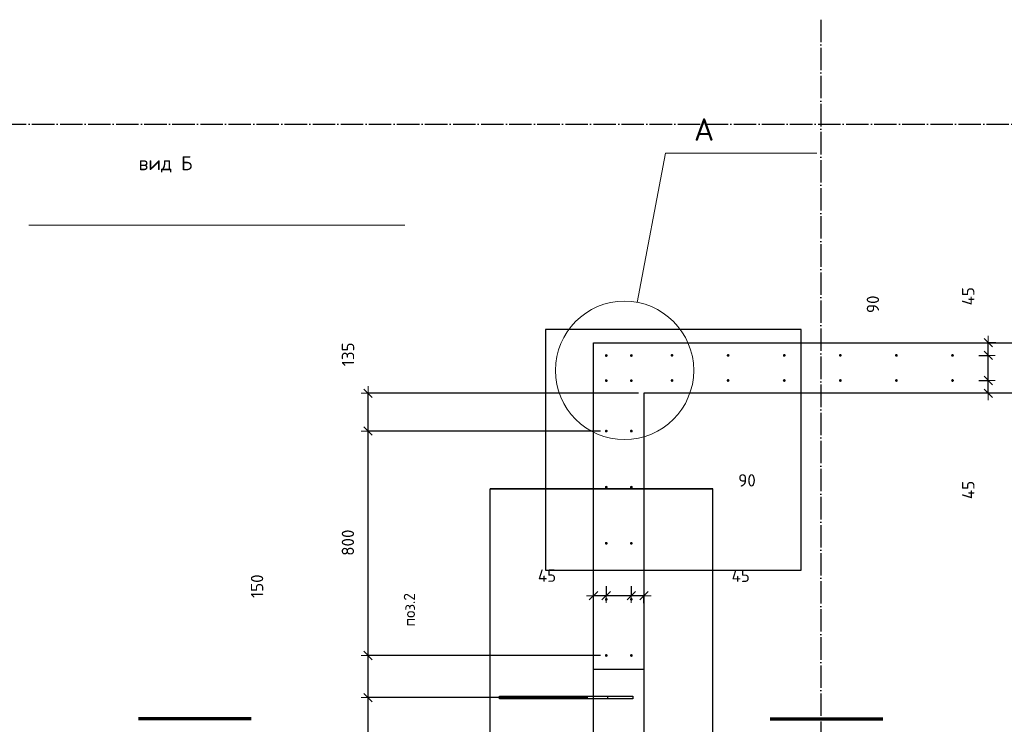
# Model space of a CAD drawing. Header units: millimetres. Extents: x 2792 to 69837, y -2757 to 29968.
# Tile 43 of 77: x 32964 to 36475, y 11760 to 14272. Entities that reach past the tile are written whole.
import ezdxf

# ---------------------------------------------------------------- set-up
doc = ezdxf.new("R2010")
doc.units = ezdxf.units.MM
doc.header["$PDMODE"] = 65
for name, pattern in [('______11', [100, 80, -10, 0, -10]), ('______5', [220, 160, -20, 20, -20]), ('________', [0])]:
    doc.linetypes.add(name, pattern=pattern)
for name, color, linetype, lineweight in [('Standard', 7, 'Continuous', 25), ('Арм.стержн. вертикальными 1', 22, 'Continuous', 35), ('Обозначение разреза_ общее', 7, 'Continuous', 25), ('Размерная линия_ общее', 7, 'Continuous', 13)]:
    doc.layers.add(name, color=color, linetype=linetype, lineweight=lineweight)
doc.layers.add('Осевая линия_ общее', color=7, linetype='______5', lineweight=13, true_color=0xa0a0a0)
doc.styles.add('ISOCPEUR', font='ISOCPEUR')
doc.dimstyles.new('DIMSTYLE_3', dxfattribs={"dimtxt": 44, "dimasz": 50, "dimexe": 0, "dimexo": 0, "dimgap": 22, "dimtad": 2, "dimdec": 0, "dimrnd": 5, "dimzin": 12, "dimdsep": 46, "dimtxsty": 'ISOCPEUR', "dimblk1": 'ALL_ML_STRICH', "dimblk2": 'ALL_ML_STRICH', "dimsah": 1, "dimcen": 0, "dimclrd": 7, "dimclre": 256, "dimclrt": 7, "dimadec": 0, "dimazin": 0, "dimtfac": 1, "dimtdec": 0, "dimtix": 1, "dimtmove": 2, "dimatfit": 3, "dimfxl": 0, "dimtzin": 0, "dimlwd": 0, "dimlwe": -3, "dimarcsym": 0})
doc.dimstyles.new('DIMSTYLE_8', dxfattribs={"dimtxt": 44, "dimasz": 50, "dimexe": 0, "dimexo": 0, "dimgap": 22, "dimtad": 2, "dimdec": 0, "dimrnd": 5, "dimzin": 12, "dimdsep": 46, "dimtxsty": 'ISOCPEUR', "dimblk1": 'ALL_ML_STRICH', "dimblk2": 'ALL_ML_STRICH', "dimsah": 1, "dimcen": 0, "dimclrd": 7, "dimclre": 256, "dimclrt": 7, "dimadec": 0, "dimazin": 0, "dimtfac": 1, "dimtdec": 0, "dimtix": 1, "dimtmove": 2, "dimatfit": 3, "dimfxl": 0, "dimtvp": 1.2, "dimtzin": 0, "dimlwd": 0, "dimlwe": -3, "dimarcsym": 0})

# ---------------------------------------------------------------- blocks, each defined once
blk = doc.blocks.new('ALL_ML_STRICH')
at = {"color": 0, "linetype": 'ByBlock', "lineweight": -2}
for p, q in [((-1, 0), (0.5, 0)), ((-0.3, -0.3), (0.3, 0.3)), ((0, -0.5), (0, 0.5))]:
    blk.add_line(p, q, dxfattribs=at)
blk = doc.blocks.new('*D269')
at = {"layer": 'DEFPOINTS', "color": 7, "linetype": 'Continuous', "lineweight": 13, "transparency": 33554687}
for p in [(35010, 11855), (34206.3, 10655), (35010, 10655)]:
    blk.add_point(p, dxfattribs=at)
at = {"layer": 'Размерная линия_ общее', "color": 253, "linetype": 'Continuous', "lineweight": -2, "true_color": 0xa0a0a0, "transparency": 33554687}
for p, q in [((34990, 11855), (34206.3, 11855)), ((34990, 10655), (34206.3, 10655))]:
    blk.add_line(p, q, dxfattribs=at)
at = {"layer": 'Размерная линия_ общее', "color": 7, "linetype": 'Continuous', "lineweight": -2, "transparency": 33554687}
blk.add_line((34206.3, 10655), (34206.3, 11855), dxfattribs=at)
at = {"layer": 'Размерная линия_ общее', "color": 7, "linetype": 'Continuous', "lineweight": 13, "transparency": 33554687, "xscale": 50, "yscale": 50, "zscale": 50}
for p, rotation in [((34206.3, 11855), 90), ((34206.3, 10655), 270)]:
    blk.add_blockref('ALL_ML_STRICH', p, dxfattribs=dict(at, rotation=rotation))
at = {"layer": 'Размерная линия_ общее', "color": 7, "linetype": 'Continuous', "lineweight": 13, "transparency": 33554687, "insert": (34112.3, 11187), "char_height": 44, "width": 2.2, "attachment_point": 1, "rotation": 90, "line_spacing_factor": 0.60241, "style": 'ISOCPEUR'}
blk.add_mtext('\\W0.91;6х200', dxfattribs=at)
blk = doc.blocks.new('*D270')
at = {"layer": 'DEFPOINTS', "color": 7, "linetype": 'Continuous', "lineweight": 13, "transparency": 33554687}
for p in [(35055.5, 12005), (34206.3, 11855), (35010, 11855)]:
    blk.add_point(p, dxfattribs=at)
at = {"layer": 'Размерная линия_ общее', "color": 253, "linetype": 'Continuous', "lineweight": -2, "true_color": 0xa0a0a0, "transparency": 33554687}
for p, q in [((35035.5, 12005), (34206.3, 12005)), ((34990, 11855), (34206.3, 11855))]:
    blk.add_line(p, q, dxfattribs=at)
at = {"layer": 'Размерная линия_ общее', "color": 7, "linetype": 'Continuous', "lineweight": -2, "transparency": 33554687}
blk.add_line((34206.3, 11855), (34206.3, 12005), dxfattribs=at)
at = {"layer": 'Размерная линия_ общее', "color": 7, "linetype": 'Continuous', "lineweight": 13, "transparency": 33554687, "xscale": 50, "yscale": 50, "zscale": 50}
for p, rotation in [((34206.3, 12005), 90), ((34206.3, 11855), 270)]:
    blk.add_blockref('ALL_ML_STRICH', p, dxfattribs=dict(at, rotation=rotation))
at = {"layer": 'Размерная линия_ общее', "color": 7, "linetype": 'Continuous', "lineweight": 13, "transparency": 33554687, "insert": (33810.5, 12252), "char_height": 44, "width": 132, "attachment_point": 5, "rotation": 90, "style": 'ISOCPEUR'}
blk.add_mtext('\\A1;{150}', dxfattribs=at)
blk = doc.blocks.new('*D271')
at = {"layer": 'DEFPOINTS', "color": 7, "linetype": 'Continuous', "lineweight": 13, "transparency": 33554687}
for p in [(35055.5, 12805), (34206.3, 12005), (35055.5, 12005)]:
    blk.add_point(p, dxfattribs=at)
at = {"layer": 'Размерная линия_ общее', "color": 253, "linetype": 'Continuous', "lineweight": -2, "true_color": 0xa0a0a0, "transparency": 33554687}
for p, q in [((35035.5, 12805), (34206.3, 12805)), ((35035.5, 12005), (34206.3, 12005))]:
    blk.add_line(p, q, dxfattribs=at)
at = {"layer": 'Размерная линия_ общее', "color": 7, "linetype": 'Continuous', "lineweight": -2, "transparency": 33554687}
blk.add_line((34206.3, 12005), (34206.3, 12805), dxfattribs=at)
at = {"layer": 'Размерная линия_ общее', "color": 7, "linetype": 'Continuous', "lineweight": 13, "transparency": 33554687, "xscale": 50, "yscale": 50, "zscale": 50}
for p, rotation in [((34206.3, 12805), 90), ((34206.3, 12005), 270)]:
    blk.add_blockref('ALL_ML_STRICH', p, dxfattribs=dict(at, rotation=rotation))
at = {"layer": 'Размерная линия_ общее', "color": 7, "linetype": 'Continuous', "lineweight": 13, "transparency": 33554687, "insert": (34134.3, 12407.2), "char_height": 44, "width": 132, "attachment_point": 5, "rotation": 90, "style": 'ISOCPEUR'}
blk.add_mtext('\\A1;{800}', dxfattribs=at)
blk = doc.blocks.new('*D272')
at = {"layer": 'DEFPOINTS', "color": 7, "linetype": 'Continuous', "lineweight": 13, "transparency": 33554687}
for p in [(35190, 12940), (34206.3, 12805), (35055.5, 12805)]:
    blk.add_point(p, dxfattribs=at)
at = {"layer": 'Размерная линия_ общее', "color": 253, "linetype": 'Continuous', "lineweight": -2, "true_color": 0xa0a0a0, "transparency": 33554687}
for p, q in [((35170, 12940), (34206.3, 12940)), ((35035.5, 12805), (34206.3, 12805))]:
    blk.add_line(p, q, dxfattribs=at)
at = {"layer": 'Размерная линия_ общее', "color": 7, "linetype": 'Continuous', "lineweight": -2, "transparency": 33554687}
blk.add_line((34206.3, 12805), (34206.3, 12940), dxfattribs=at)
at = {"layer": 'Размерная линия_ общее', "color": 7, "linetype": 'Continuous', "lineweight": 13, "transparency": 33554687, "xscale": 50, "yscale": 50, "zscale": 50}
for p, rotation in [((34206.3, 12940), 90), ((34206.3, 12805), 270)]:
    blk.add_blockref('ALL_ML_STRICH', p, dxfattribs=dict(at, rotation=rotation))
at = {"layer": 'Размерная линия_ общее', "color": 7, "linetype": 'Continuous', "lineweight": 13, "transparency": 33554687, "insert": (34134.7, 13078.5), "char_height": 44, "width": 132, "attachment_point": 5, "rotation": 90, "style": 'ISOCPEUR'}
blk.add_mtext('\\A1;{135}', dxfattribs=at)
blk = doc.blocks.new('*D380')
at = {"layer": 'DEFPOINTS', "color": 7, "linetype": 'Continuous', "lineweight": 13, "transparency": 33554687}
for p in [(36363.8, 12985.5), (36417.5, 12940), (36464.3, 12940)]:
    blk.add_point(p, dxfattribs=at)
at = {"layer": 'Размерная линия_ общее', "color": 253, "linetype": 'Continuous', "lineweight": -2, "true_color": 0xa0a0a0, "transparency": 33554687}
for p, q in [((36383.8, 12985.5), (36417.5, 12985.5)), ((36444.3, 12940), (36417.5, 12940))]:
    blk.add_line(p, q, dxfattribs=at)
at = {"layer": 'Размерная линия_ общее', "color": 7, "linetype": 'Continuous', "lineweight": -2, "transparency": 33554687}
blk.add_line((36417.5, 12940), (36417.5, 12985.5), dxfattribs=at)
at = {"layer": 'Размерная линия_ общее', "color": 7, "linetype": 'Continuous', "lineweight": 13, "transparency": 33554687, "xscale": 50, "yscale": 50, "zscale": 50}
for p, rotation in [((36417.5, 12985.5), 90), ((36417.5, 12940), 270)]:
    blk.add_blockref('ALL_ML_STRICH', p, dxfattribs=dict(at, rotation=rotation))
at = {"layer": 'Размерная линия_ общее', "color": 7, "linetype": 'Continuous', "lineweight": 13, "transparency": 33554687, "insert": (36346.1, 12595.1), "char_height": 44, "width": 88, "attachment_point": 5, "rotation": 90, "style": 'ISOCPEUR'}
blk.add_mtext('\\A1;{45}', dxfattribs=at)
blk = doc.blocks.new('*D381')
at = {"layer": 'DEFPOINTS', "color": 7, "linetype": 'Continuous', "lineweight": 13, "transparency": 33554687}
for p in [(36363.8, 13075), (36363.8, 12985.5), (36417.5, 12985.5)]:
    blk.add_point(p, dxfattribs=at)
at = {"layer": 'Размерная линия_ общее', "color": 253, "linetype": 'Continuous', "lineweight": -2, "true_color": 0xa0a0a0, "transparency": 33554687}
for p, q in [((36383.8, 13075), (36417.5, 13075)), ((36383.8, 12985.5), (36417.5, 12985.5))]:
    blk.add_line(p, q, dxfattribs=at)
at = {"layer": 'Размерная линия_ общее', "color": 7, "linetype": 'Continuous', "lineweight": -2, "transparency": 33554687}
blk.add_line((36417.5, 12985.5), (36417.5, 13075), dxfattribs=at)
at = {"layer": 'Размерная линия_ общее', "color": 7, "linetype": 'Continuous', "lineweight": 13, "transparency": 33554687, "xscale": 50, "yscale": 50, "zscale": 50}
for p, rotation in [((36417.5, 13075), 90), ((36417.5, 12985.5), 270)]:
    blk.add_blockref('ALL_ML_STRICH', p, dxfattribs=dict(at, rotation=rotation))
at = {"layer": 'Размерная линия_ общее', "color": 7, "linetype": 'Continuous', "lineweight": 13, "transparency": 33554687, "insert": (36006.1, 13257.2), "char_height": 44, "width": 88, "attachment_point": 5, "rotation": 90, "style": 'ISOCPEUR'}
blk.add_mtext('\\A1;{90}', dxfattribs=at)
blk = doc.blocks.new('*D382')
at = {"layer": 'DEFPOINTS', "color": 7, "linetype": 'Continuous', "lineweight": 13, "transparency": 33554687}
for p in [(36464.3, 13120), (36363.8, 13075), (36417.5, 13075)]:
    blk.add_point(p, dxfattribs=at)
at = {"layer": 'Размерная линия_ общее', "color": 253, "linetype": 'Continuous', "lineweight": -2, "true_color": 0xa0a0a0, "transparency": 33554687}
for p, q in [((36444.3, 13120), (36417.5, 13120)), ((36383.8, 13075), (36417.5, 13075))]:
    blk.add_line(p, q, dxfattribs=at)
at = {"layer": 'Размерная линия_ общее', "color": 7, "linetype": 'Continuous', "lineweight": -2, "transparency": 33554687}
blk.add_line((36417.5, 13075), (36417.5, 13120), dxfattribs=at)
at = {"layer": 'Размерная линия_ общее', "color": 7, "linetype": 'Continuous', "lineweight": 13, "transparency": 33554687, "xscale": 50, "yscale": 50, "zscale": 50}
for p, rotation in [((36417.5, 13120), 90), ((36417.5, 13075), 270)]:
    blk.add_blockref('ALL_ML_STRICH', p, dxfattribs=dict(at, rotation=rotation))
at = {"layer": 'Размерная линия_ общее', "color": 7, "linetype": 'Continuous', "lineweight": 13, "transparency": 33554687, "insert": (36345.8, 13285.8), "char_height": 44, "width": 88, "attachment_point": 5, "rotation": 90, "style": 'ISOCPEUR'}
blk.add_mtext('\\A1;{45}', dxfattribs=at)
blk = doc.blocks.new('*D383')
at = {"layer": 'DEFPOINTS', "color": 7, "linetype": 'Continuous', "lineweight": 13, "transparency": 33554687}
for p in [(35144.5, 12271.6), (35190, 12217.9), (35190, 12171.2)]:
    blk.add_point(p, dxfattribs=at)
at = {"layer": 'Размерная линия_ общее', "color": 253, "linetype": 'Continuous', "lineweight": -2, "true_color": 0xa0a0a0, "transparency": 33554687}
for p, q in [((35144.5, 12251.6), (35144.5, 12217.9)), ((35190, 12191.2), (35190, 12217.9))]:
    blk.add_line(p, q, dxfattribs=at)
at = {"layer": 'Размерная линия_ общее', "color": 7, "linetype": 'Continuous', "lineweight": -2, "transparency": 33554687}
blk.add_line((35190, 12217.9), (35144.5, 12217.9), dxfattribs=at)
at = {"layer": 'Размерная линия_ общее', "color": 7, "linetype": 'Continuous', "lineweight": 13, "transparency": 33554687, "xscale": 50, "yscale": 50, "zscale": 50}
for p, rotation in [((35144.5, 12217.9), 180), ((35190, 12217.9), 360)]:
    blk.add_blockref('ALL_ML_STRICH', p, dxfattribs=dict(at, rotation=rotation))
at = {"layer": 'Размерная линия_ общее', "color": 7, "linetype": 'Continuous', "lineweight": 13, "transparency": 33554687, "insert": (35534.9, 12289.3), "char_height": 44, "width": 88, "attachment_point": 5, "style": 'ISOCPEUR'}
blk.add_mtext('\\A1;{45}', dxfattribs=at)
blk = doc.blocks.new('*D384')
at = {"layer": 'DEFPOINTS', "color": 7, "linetype": 'Continuous', "lineweight": 13, "transparency": 33554687}
for p in [(35055, 12271.6), (35144.5, 12271.6), (35144.5, 12217.9)]:
    blk.add_point(p, dxfattribs=at)
at = {"layer": 'Размерная линия_ общее', "color": 253, "linetype": 'Continuous', "lineweight": -2, "true_color": 0xa0a0a0, "transparency": 33554687}
for p, q in [((35055, 12251.6), (35055, 12217.9)), ((35144.5, 12251.6), (35144.5, 12217.9))]:
    blk.add_line(p, q, dxfattribs=at)
at = {"layer": 'Размерная линия_ общее', "color": 7, "linetype": 'Continuous', "lineweight": -2, "transparency": 33554687}
blk.add_line((35144.5, 12217.9), (35055, 12217.9), dxfattribs=at)
at = {"layer": 'Размерная линия_ общее', "color": 7, "linetype": 'Continuous', "lineweight": 13, "transparency": 33554687, "xscale": 50, "yscale": 50, "zscale": 50}
for p, rotation in [((35055, 12217.9), 180), ((35144.5, 12217.9), 360)]:
    blk.add_blockref('ALL_ML_STRICH', p, dxfattribs=dict(at, rotation=rotation))
at = {"layer": 'Размерная линия_ общее', "color": 7, "linetype": 'Continuous', "lineweight": 13, "transparency": 33554687, "insert": (35557.2, 12629.3), "char_height": 44, "width": 88, "attachment_point": 5, "style": 'ISOCPEUR'}
blk.add_mtext('\\A1;{90}', dxfattribs=at)
blk = doc.blocks.new('*D385')
at = {"layer": 'DEFPOINTS', "color": 7, "linetype": 'Continuous', "lineweight": 13, "transparency": 33554687}
for p in [(35055, 12271.6), (35055, 12217.9), (35010, 12171.2)]:
    blk.add_point(p, dxfattribs=at)
at = {"layer": 'Размерная линия_ общее', "color": 253, "linetype": 'Continuous', "lineweight": -2, "true_color": 0xa0a0a0, "transparency": 33554687}
for p, q in [((35055, 12251.6), (35055, 12217.9)), ((35010, 12191.2), (35010, 12217.9))]:
    blk.add_line(p, q, dxfattribs=at)
at = {"layer": 'Размерная линия_ общее', "color": 7, "linetype": 'Continuous', "lineweight": -2, "transparency": 33554687}
blk.add_line((35055, 12217.9), (35010, 12217.9), dxfattribs=at)
at = {"layer": 'Размерная линия_ общее', "color": 7, "linetype": 'Continuous', "lineweight": 13, "transparency": 33554687, "xscale": 50, "yscale": 50, "zscale": 50}
for p, rotation in [((35010, 12217.9), 180), ((35055, 12217.9), 360)]:
    blk.add_blockref('ALL_ML_STRICH', p, dxfattribs=dict(at, rotation=rotation))
at = {"layer": 'Размерная линия_ общее', "color": 7, "linetype": 'Continuous', "lineweight": 13, "transparency": 33554687, "insert": (34844.2, 12289.6), "char_height": 44, "width": 88, "attachment_point": 5, "style": 'ISOCPEUR'}
blk.add_mtext('\\A1;{45}', dxfattribs=at)

msp = doc.modelspace()

# ---------------------------------------------------------------- hatches: boundary and pattern name
at = {"layer": 'Арм.стержн. вертикальными 1', "linetype": 'Continuous', "lineweight": 50, "transparency": 33554687}
for points in [[(35060.5, 13074.5), (35060.1, 13076.4), (35059, 13078), (35057.4, 13079.1), (35055.5, 13079.5), (35053.6, 13079.1), (35051.9, 13078), (35050.8, 13076.4), (35050.5, 13074.5), (35050.8, 13072.6), (35051.9, 13071), (35053.6, 13069.9), (35055.5, 13069.5), (35057.4, 13069.9), (35059, 13071), (35060.1, 13072.6)], [(35150, 13074.5), (35149.6, 13076.4), (35148.5, 13078), (35146.9, 13079.1), (35145, 13079.5), (35143.1, 13079.1), (35141.5, 13078), (35140.4, 13076.4), (35140, 13074.5), (35140.4, 13072.6), (35141.5, 13071), (35143.1, 13069.9), (35145, 13069.5), (35146.9, 13069.9), (35148.5, 13071), (35149.6, 13072.6)], [(35295, 13075), (35294.6, 13076.9), (35293.5, 13078.5), (35291.9, 13079.6), (35290, 13080), (35288.1, 13079.6), (35286.5, 13078.5), (35285.4, 13076.9), (35285, 13075), (35285.4, 13073.1), (35286.5, 13071.5), (35288.1, 13070.4), (35290, 13070), (35291.9, 13070.4), (35293.5, 13071.5), (35294.6, 13073.1)], [(35495, 13075), (35494.6, 13076.9), (35493.5, 13078.5), (35491.9, 13079.6), (35490, 13080), (35488.1, 13079.6), (35486.5, 13078.5), (35485.4, 13076.9), (35485, 13075), (35485.4, 13073.1), (35486.5, 13071.5), (35488.1, 13070.4), (35490, 13070), (35491.9, 13070.4), (35493.5, 13071.5), (35494.6, 13073.1)], [(35695, 13075), (35694.6, 13076.9), (35693.5, 13078.5), (35691.9, 13079.6), (35690, 13080), (35688.1, 13079.6), (35686.5, 13078.5), (35685.4, 13076.9), (35685, 13075), (35685.4, 13073.1), (35686.5, 13071.5), (35688.1, 13070.4), (35690, 13070), (35691.9, 13070.4), (35693.5, 13071.5), (35694.6, 13073.1)], [(35895, 13075), (35894.6, 13076.9), (35893.5, 13078.5), (35891.9, 13079.6), (35890, 13080), (35888.1, 13079.6), (35886.5, 13078.5), (35885.4, 13076.9), (35885, 13075), (35885.4, 13073.1), (35886.5, 13071.5), (35888.1, 13070.4), (35890, 13070), (35891.9, 13070.4), (35893.5, 13071.5), (35894.6, 13073.1)], [(36095, 13075), (36094.6, 13076.9), (36093.5, 13078.5), (36091.9, 13079.6), (36090, 13080), (36088.1, 13079.6), (36086.5, 13078.5), (36085.4, 13076.9), (36085, 13075), (36085.4, 13073.1), (36086.5, 13071.5), (36088.1, 13070.4), (36090, 13070), (36091.9, 13070.4), (36093.5, 13071.5), (36094.6, 13073.1)], [(36295, 13075), (36294.6, 13076.9), (36293.5, 13078.5), (36291.9, 13079.6), (36290, 13080), (36288.1, 13079.6), (36286.5, 13078.5), (36285.4, 13076.9), (36285, 13075), (36285.4, 13073.1), (36286.5, 13071.5), (36288.1, 13070.4), (36290, 13070), (36291.9, 13070.4), (36293.5, 13071.5), (36294.6, 13073.1)], [(35060.5, 12985), (35060.1, 12986.9), (35059, 12988.5), (35057.4, 12989.6), (35055.5, 12990), (35053.6, 12989.6), (35051.9, 12988.5), (35050.8, 12986.9), (35050.5, 12985), (35050.8, 12983.1), (35051.9, 12981.4), (35053.6, 12980.4), (35055.5, 12980), (35057.4, 12980.4), (35059, 12981.4), (35060.1, 12983.1)], [(35150, 12985), (35149.6, 12986.9), (35148.5, 12988.5), (35146.9, 12989.6), (35145, 12990), (35143.1, 12989.6), (35141.5, 12988.5), (35140.4, 12986.9), (35140, 12985), (35140.4, 12983.1), (35141.5, 12981.4), (35143.1, 12980.4), (35145, 12980), (35146.9, 12980.4), (35148.5, 12981.4), (35149.6, 12983.1)], [(35295, 12985.5), (35294.6, 12987.4), (35293.5, 12989), (35291.9, 12990.1), (35290, 12990.5), (35288.1, 12990.1), (35286.5, 12989), (35285.4, 12987.4), (35285, 12985.5), (35285.4, 12983.6), (35286.5, 12981.9), (35288.1, 12980.8), (35290, 12980.5), (35291.9, 12980.8), (35293.5, 12981.9), (35294.6, 12983.6)], [(35495, 12985.5), (35494.6, 12987.4), (35493.5, 12989), (35491.9, 12990.1), (35490, 12990.5), (35488.1, 12990.1), (35486.5, 12989), (35485.4, 12987.4), (35485, 12985.5), (35485.4, 12983.6), (35486.5, 12981.9), (35488.1, 12980.8), (35490, 12980.5), (35491.9, 12980.8), (35493.5, 12981.9), (35494.6, 12983.6)], [(35695, 12985.5), (35694.6, 12987.4), (35693.5, 12989), (35691.9, 12990.1), (35690, 12990.5), (35688.1, 12990.1), (35686.5, 12989), (35685.4, 12987.4), (35685, 12985.5), (35685.4, 12983.6), (35686.5, 12981.9), (35688.1, 12980.8), (35690, 12980.5), (35691.9, 12980.8), (35693.5, 12981.9), (35694.6, 12983.6)], [(35895, 12985.5), (35894.6, 12987.4), (35893.5, 12989), (35891.9, 12990.1), (35890, 12990.5), (35888.1, 12990.1), (35886.5, 12989), (35885.4, 12987.4), (35885, 12985.5), (35885.4, 12983.6), (35886.5, 12981.9), (35888.1, 12980.8), (35890, 12980.5), (35891.9, 12980.8), (35893.5, 12981.9), (35894.6, 12983.6)], [(36095, 12985.5), (36094.6, 12987.4), (36093.5, 12989), (36091.9, 12990.1), (36090, 12990.5), (36088.1, 12990.1), (36086.5, 12989), (36085.4, 12987.4), (36085, 12985.5), (36085.4, 12983.6), (36086.5, 12981.9), (36088.1, 12980.8), (36090, 12980.5), (36091.9, 12980.8), (36093.5, 12981.9), (36094.6, 12983.6)], [(36295, 12985.5), (36294.6, 12987.4), (36293.5, 12989), (36291.9, 12990.1), (36290, 12990.5), (36288.1, 12990.1), (36286.5, 12989), (36285.4, 12987.4), (36285, 12985.5), (36285.4, 12983.6), (36286.5, 12981.9), (36288.1, 12980.8), (36290, 12980.5), (36291.9, 12980.8), (36293.5, 12981.9), (36294.6, 12983.6)], [(35060.5, 12805), (35060.1, 12806.9), (35059, 12808.5), (35057.4, 12809.6), (35055.5, 12810), (35053.6, 12809.6), (35051.9, 12808.5), (35050.8, 12806.9), (35050.5, 12805), (35050.8, 12803.1), (35051.9, 12801.5), (35053.6, 12800.4), (35055.5, 12800), (35057.4, 12800.4), (35059, 12801.5), (35060.1, 12803.1)], [(35150, 12805), (35149.6, 12806.9), (35148.5, 12808.5), (35146.9, 12809.6), (35145, 12810), (35143.1, 12809.6), (35141.5, 12808.5), (35140.4, 12806.9), (35140, 12805), (35140.4, 12803.1), (35141.5, 12801.5), (35143.1, 12800.4), (35145, 12800), (35146.9, 12800.4), (35148.5, 12801.5), (35149.6, 12803.1)], [(35060.5, 12605), (35060.1, 12606.9), (35059, 12608.5), (35057.4, 12609.6), (35055.5, 12610), (35053.6, 12609.6), (35051.9, 12608.5), (35050.8, 12606.9), (35050.5, 12605), (35050.8, 12603.1), (35051.9, 12601.5), (35053.6, 12600.4), (35055.5, 12600), (35057.4, 12600.4), (35059, 12601.5), (35060.1, 12603.1)], [(35150, 12605), (35149.6, 12606.9), (35148.5, 12608.5), (35146.9, 12609.6), (35145, 12610), (35143.1, 12609.6), (35141.5, 12608.5), (35140.4, 12606.9), (35140, 12605), (35140.4, 12603.1), (35141.5, 12601.5), (35143.1, 12600.4), (35145, 12600), (35146.9, 12600.4), (35148.5, 12601.5), (35149.6, 12603.1)], [(35060.5, 12405), (35060.1, 12406.9), (35059, 12408.5), (35057.4, 12409.6), (35055.5, 12410), (35053.6, 12409.6), (35051.9, 12408.5), (35050.8, 12406.9), (35050.5, 12405), (35050.8, 12403.1), (35051.9, 12401.5), (35053.6, 12400.4), (35055.5, 12400), (35057.4, 12400.4), (35059, 12401.5), (35060.1, 12403.1)], [(35150, 12405), (35149.6, 12406.9), (35148.5, 12408.5), (35146.9, 12409.6), (35145, 12410), (35143.1, 12409.6), (35141.5, 12408.5), (35140.4, 12406.9), (35140, 12405), (35140.4, 12403.1), (35141.5, 12401.5), (35143.1, 12400.4), (35145, 12400), (35146.9, 12400.4), (35148.5, 12401.5), (35149.6, 12403.1)], [(35060.5, 12205), (35060.1, 12206.9), (35059, 12208.5), (35057.4, 12209.6), (35055.5, 12210), (35053.6, 12209.6), (35051.9, 12208.5), (35050.8, 12206.9), (35050.5, 12205), (35050.8, 12203.1), (35051.9, 12201.5), (35053.6, 12200.4), (35055.5, 12200), (35057.4, 12200.4), (35059, 12201.5), (35060.1, 12203.1)], [(35150, 12205), (35149.6, 12206.9), (35148.5, 12208.5), (35146.9, 12209.6), (35145, 12210), (35143.1, 12209.6), (35141.5, 12208.5), (35140.4, 12206.9), (35140, 12205), (35140.4, 12203.1), (35141.5, 12201.5), (35143.1, 12200.4), (35145, 12200), (35146.9, 12200.4), (35148.5, 12201.5), (35149.6, 12203.1)], [(35060.5, 12005), (35060.1, 12006.9), (35059, 12008.5), (35057.4, 12009.6), (35055.5, 12010), (35053.6, 12009.6), (35051.9, 12008.5), (35050.8, 12006.9), (35050.5, 12005), (35050.8, 12003.1), (35051.9, 12001.5), (35053.6, 12000.4), (35055.5, 12000), (35057.4, 12000.4), (35059, 12001.5), (35060.1, 12003.1)], [(35150, 12005), (35149.6, 12006.9), (35148.5, 12008.5), (35146.9, 12009.6), (35145, 12010), (35143.1, 12009.6), (35141.5, 12008.5), (35140.4, 12006.9), (35140, 12005), (35140.4, 12003.1), (35141.5, 12001.5), (35143.1, 12000.4), (35145, 12000), (35146.9, 12000.4), (35148.5, 12001.5), (35149.6, 12003.1)]]:
    msp.add_hatch(color=4, dxfattribs=at).paths.add_polyline_path(points)

# ---------------------------------------------------------------- linework, layer by layer
at = {"color": 52, "linetype": 'Continuous', "lineweight": -3, "transparency": 33554687}
for p, q in [((34839.1, 13166.9), (34839.1, 12308.9)), ((35750, 13166.9), (34839.1, 13166.9)), ((34839.1, 13166.9), (34839.1, 12308.9)), ((35750, 13166.9), (34839.1, 13166.9)), ((35750, 12308.9), (35750, 13166.9)), ((35750, 12308.9), (35750, 13166.9)), ((34641.9, 8061.7), (34641.9, 12599.3)), ((34641.9, 8061.7), (34641.9, 12599.3)), ((34641.9, 12599.3), (35435.7, 12599.3)), ((35435.7, 12599.3), (34641.9, 12599.3)), ((35435.7, 8061.7), (35435.7, 12599.3)), ((35435.7, 8061.7), (35435.7, 12599.3)), ((34839.1, 12308.9), (35750, 12308.9)), ((34839.1, 12308.9), (35750, 12308.9))]:
    msp.add_line(p, q, dxfattribs=at)
at = {"color": 7, "linetype": 'Continuous', "lineweight": 25, "transparency": 33554687}
for p, q in [((35010, 12940), (35010, 13120)), ((35010, 13120), (36940, 13120)), ((35010, 10280), (35010, 12940)), ((36940, 12940), (35190, 12940)), ((35190, 12940), (35190, 10280))]:
    msp.add_line(p, q, dxfattribs=at)
at = {"color": 253, "linetype": '________', "lineweight": 25, "true_color": 0xababab, "transparency": 33554687}
msp.add_line((35190, 11955), (35010, 11955), dxfattribs=at)
at = {"layer": 'Standard', "color": 7, "linetype": 'Continuous', "lineweight": 13, "transparency": 33554687}
msp.add_line((35435.7, 8061.7), (35435.7, 12599.3), dxfattribs=at)
at = {"layer": 'Арм.стержн. вертикальными 1', "color": 4, "linetype": 'Continuous', "lineweight": 25, "transparency": 33554687}
for points in [[(35060, 11850), (34675, 11850), (34675, 11860), (35060, 11860), (35060, 11850)], [(35150, 11850), (34845, 11850), (34845, 11860), (35150, 11860), (35150, 11850)]]:
    msp.add_lwpolyline(points, dxfattribs=at)
at = {"layer": 'Обозначение разреза_ общее', "color": 7, "linetype": 'Continuous', "lineweight": 13, "transparency": 33554687}
msp.add_line((32997.1, 13539.7), (34337.1, 13539.7), dxfattribs=at)
at = {"layer": 'Обозначение разреза_ общее', "color": 7, "linetype": 'Continuous', "lineweight": 70, "transparency": 33554687}
for p, q in [((33789.7, 11779.5), (33387.7, 11779.5)), ((35639.7, 11779.5), (36041.7, 11779.5))]:
    msp.add_line(p, q, dxfattribs=at)
at = {"layer": 'Обозначение разреза_ общее', "color": 7, "linetype": 'Continuous', "lineweight": 13, "transparency": 33554687}
msp.add_lwpolyline([(35166.2, 13264), (35266.1, 13796.1), (35806.1, 13796.1)], dxfattribs=at)
msp.add_circle((35120.7, 13021.5), 246.7, dxfattribs=at)
at = {"layer": 'Осевая линия_ общее', "color": 253, "linetype": '______11', "lineweight": -3, "true_color": 0xa0a0a0, "transparency": 33554687}
for p, q in [((35820, 14272), (35820, -2614.4)), ((25200, 13900), (69714.9, 13900))]:
    msp.add_line(p, q, dxfattribs=at)

# ---------------------------------------------------------------- texts
at = {"layer": 'Standard', "color": 7, "linetype": 'Continuous', "lineweight": 13, "transparency": 33554687, "insert": (34353.5, 12108.2), "char_height": 40, "width": 140.769, "attachment_point": 4, "rotation": 90, "style": 'ISOCPEUR'}
msp.add_mtext('\\A1;{\\fISOCPEUR|i0|b0;\\H40.000000;\\W1.000000;\\C7;поз.2}\\P', dxfattribs=at)
at = {"layer": 'Обозначение разреза_ общее', "color": 7, "linetype": 'Continuous', "lineweight": 13, "transparency": 33554687, "style": 'ISOCPEUR'}
for s, insert, char_height, width, attachment_point in [('\\A1;{\\fISOCPEUR|i0|b0;\\H80.000000;\\W1.000000;\\C7;А}\\P', (35368.2, 13840.2), 80, 104.727, 7), ('\\A1;{\\fISOCPEUR|i0|b0;\\H50.000000;\\W1.000000;\\C7;вид Б}\\P', (33387.9, 13756.4), 50, 198.649, 4)]:
    msp.add_mtext(s, dxfattribs=dict(at, insert=insert, char_height=char_height, width=width, attachment_point=attachment_point))

# ---------------------------------------------------------------- dimensions: what is measured, and where the dimension line sits
at = {"layer": 'Размерная линия_ общее', "color": 7, "linetype": 'Continuous', "lineweight": 13, "transparency": 33554687}
for base, p1, p2, angle, dimstyle, picture, middle in [((36417.5, 13120), (36383.8, 13075), (36444.3, 13120), 90, 'DIMSTYLE_8', '*D382', (36345.8, 13285.8)), ((36417.4904, 13075.0003), (36383.7901, 12985.469), (36383.7901, 13075.0003), 90, 'DIMSTYLE_8', '*D381', (36006.149, 13257.2085)), ((34206.3, 12940), (35035.5, 12805), (35170, 12940), 90, 'DIMSTYLE_3', '*D272', (34134.7, 13078.5)), ((36417.4904, 12985.469), (36444.2779, 12940), (36383.7901, 12985.469), 90, 'DIMSTYLE_8', '*D380', (36346.1066, 12595.1244)), ((34206.3, 12805), (35035.5, 12005), (35035.5, 12805), 90, 'DIMSTYLE_3', '*D271', (34134.3, 12407.2)), ((35054.9997, 12217.9455), (35144.531, 12251.6459), (35054.9997, 12251.6459), 180, 'DIMSTYLE_8', '*D384', (35557.1915, 12629.287)), ((34206.3, 12005), (34990, 11855), (35035.5, 12005), 90, 'DIMSTYLE_3', '*D270', (33810.5, 12252)), ((35010, 12217.9), (35055, 12251.6), (35010, 12191.2), 180, 'DIMSTYLE_8', '*D385', (34844.2, 12289.6)), ((35144.531, 12217.9455), (35190, 12191.158), (35144.531, 12251.6459), 180, 'DIMSTYLE_8', '*D383', (35534.8756, 12289.3294))]:
    dim = msp.add_linear_dim(base=base, p1=p1, p2=p2, angle=angle, dimstyle=dimstyle, override={"dimpost": '<>', "dimclrd": 7, "dimclre": 253, "dimclrt": 7, "dimlwd": 0, "dimlwe": 65533}, dxfattribs=at)
    dim.commit()
    dim.dimension.update_dxf_attribs({"geometry": picture, "text_midpoint": middle, "dimtype": 160})
dim = msp.add_linear_dim(base=(34206.3, 11855), p1=(34990, 10655), p2=(34990, 11855), angle=90, text='\\W0.91;6х200', dimstyle='DIMSTYLE_3', override={"dimpost": '<>', "dimclrd": 7, "dimclre": 253, "dimclrt": 7, "dimlwd": 0, "dimlwe": 65533}, dxfattribs=at)
dim.commit()
dim.dimension.update_dxf_attribs({"geometry": '*D269', "text_midpoint": (34184.3, 11255), "dimtype": 160})

doc.saveas('drawing.dxf')
